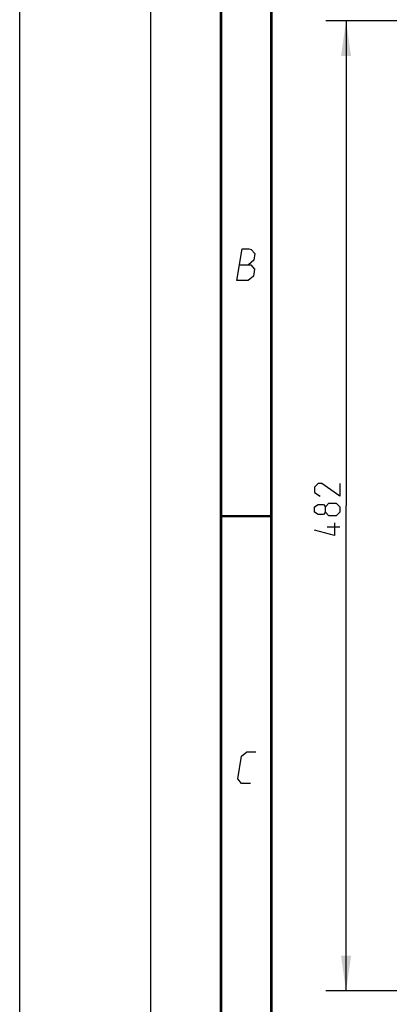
# Model space of a CAD drawing. Header units: millimetres. Extents: x 0 to 420, y 0 to 297.
# Tile 93 of 256: x 0 to 37, y 150 to 248. Entities that reach past the tile are written whole.
import ezdxf

# ---------------------------------------------------------------- set-up
doc = ezdxf.new("R2010")
doc.units = ezdxf.units.MM
doc.header["$LTSCALE"] = 23.1
doc.layers.get('0').update_dxf_attribs({"linetype": 'CONTINUOUS'})
doc.layers.add('DIM_PILOTEES', color=7, linetype='CONTINUOUS')
doc.styles.get("Standard").update_dxf_attribs({"font": 'txt', "width": 0.7})
doc.dimstyles.new('DIMSTYLE_1', dxfattribs={"dimtxt": 2.5, "dimasz": 3.5, "dimexe": 2, "dimexo": 0, "dimtad": 1, "dimdec": 0, "dimlfac": 5, "dimdsep": 46, "dimtxsty": 'Standard', "dimblk": '_FILLED', "dimblk1": '_FILLED', "dimblk2": '_FILLED', "dimcen": 0.09, "dimazin": 2, "dimtp": 0.8, "dimtm": 0.8, "dimtfac": 1, "dimtdec": 0, "dimtofl": 0, "dimtmove": 0, "dimatfit": 3, "dimldrblk": '_FILLED', "dimfxl": 0, "dimtolj": 1, "dimarcsym": 0})

# ---------------------------------------------------------------- blocks, each defined once
blk = doc.blocks.new('_FILLED')
at = {"color": 0, "linetype": 'ByBlock'}
blk.add_solid([(0, 0), (-1, 0.143), (-1, -0.143)], dxfattribs=at)
blk = doc.blocks.new('*D1')
at = {"layer": 'DIM_PILOTEES', "color": 2, "linetype": 'Continuous'}
for p, q in [((71.586, 247.749), (30.431, 247.749)), ((32.431, 247.749), (32.431, 199.516)), ((32.431, 151.283), (32.431, 199.516)), ((53.7, 151.283), (30.431, 151.283))]:
    blk.add_line(p, q, dxfattribs=at)
at = {"layer": 'DIM_PILOTEES', "color": 2, "linetype": 'Continuous', "xscale": 3.5, "yscale": 3.5, "zscale": 3.5}
for p, rotation in [((32.431, 247.749), 90), ((32.431, 151.283), 270)]:
    blk.add_blockref('_FILLED', p, dxfattribs=dict(at, rotation=rotation))
at = {"layer": 'DIM_PILOTEES', "color": 2, "linetype": 'Continuous', "insert": (29.306, 199.516), "char_height": 2.5, "width": 8.83929, "attachment_point": 2, "rotation": 90, "line_spacing_factor": 0.9}
blk.add_mtext('{\\ftxt;\\W0.0001;\\H0.0001;\\~}{\\ftxt;\\W2.3571428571;\\H2.5; }{\\ftxt;\\W0.0001;\\H0.0001;\\~}', dxfattribs=at)

msp = doc.modelspace()

# ---------------------------------------------------------------- linework, layer by layer
at = {"color": 7, "linetype": 'Continuous'}
msp.add_line((0, 0), (0, 297), dxfattribs=at)
at = {"color": 2, "linetype": 'Continuous'}
for p, q in [((13, 292), (13, 5)), ((20, 292), (20, 5))]:
    msp.add_line(p, q, dxfattribs=at)
at = {"color": 7, "linetype": 'Continuous', "const_width": 0.25}
for points in [[(20, 292), (20, 5)], [(25, 10), (25, 287)], [(20.0002, 198.4999), (25.0002, 198.4999)]]:
    msp.add_lwpolyline(points, dxfattribs=at)
at = {"color": 2, "linetype": 'Continuous'}
for points in [[(21.5894, 221.9249), (22.1037, 225.0749), (22.7787, 225.0749), (22.9914, 224.9999), (23.3802, 224.6249), (23.27, 223.9499), (22.7465, 223.4999)], [(21.8465, 223.4999), (22.9715, 223.4999), (23.3481, 223.0499), (23.2379, 222.3749), (22.7144, 221.9249), (21.5894, 221.9249)], [(22.9394, 171.9249), (22.0394, 171.9249), (21.6629, 172.3749), (22.0302, 174.6249), (22.5537, 175.0749), (23.4537, 175.0749)]]:
    msp.add_lwpolyline(points, dxfattribs=at)
at = {"layer": 'DIM_PILOTEES', "color": 2, "linetype": 'Continuous'}
msp.add_line((31.806, 197.403), (30.556, 197.403), dxfattribs=at)
for points in [[(31.806, 201.7483), (31.806, 200.4983), (30.0203, 201.7483), (29.6631, 201.7483), (29.306, 201.3911), (29.306, 200.8554), (29.8417, 200.4983)], [(30.3774, 198.8911), (30.1989, 198.653), (29.6631, 198.653), (29.306, 198.8911), (29.306, 199.4268), (29.6631, 199.6649), (30.1989, 199.6649), (30.3774, 199.4268), (30.7346, 199.784), (31.4489, 199.784), (31.806, 199.4268), (31.806, 198.8911), (31.4489, 198.534)], [(31.4489, 198.534), (30.7346, 198.534), (30.3774, 198.8911), (30.3774, 199.4268)], [(31.2703, 197.8197), (31.2703, 196.5697), (29.306, 197.1054)]]:
    msp.add_lwpolyline(points, dxfattribs=at)

# ---------------------------------------------------------------- dimensions: what is measured, and where the dimension line sits
dim = msp.add_linear_dim(base=(32.431, 247.7489), p1=(53.6999, 151.2834), p2=(71.586, 247.7489), angle=90, text='{\\ftxt;\\W0.0001;\\H0.0001;\\~}{\\ftxt;\\W2.3571428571;\\H2.5; }{\\ftxt;\\W0.0001;\\H0.0001;\\~}', dimstyle='DIMSTYLE_1', dxfattribs=at)
dim.commit()
dim.dimension.update_dxf_attribs({"geometry": '*D1', "text_midpoint": (32.431, 199.159), "dimtype": 160})

doc.saveas('drawing.dxf')
